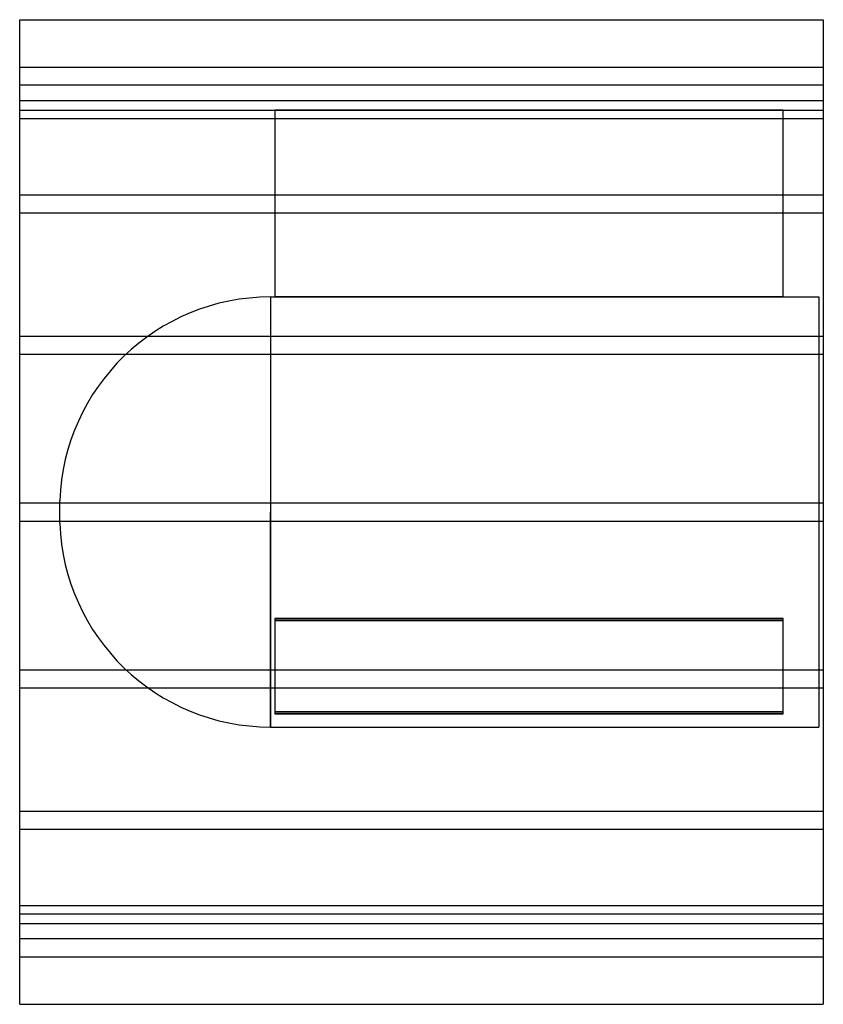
# Model space of a CAD drawing. Header units: millimetres. Extents: x -355 to 355, y -435 to 435.
import ezdxf

# ---------------------------------------------------------------- set-up
doc = ezdxf.new("R2010")
doc.units = ezdxf.units.MM
doc.layers.add('HIDDEN', color=7, linetype='Continuous')
doc.layers.add('THICK', color=7, linetype='Continuous')

msp = doc.modelspace()

# ---------------------------------------------------------------- linework, layer by layer
at = {"layer": 'HIDDEN'}
for p, q in [((-355, 393), (355, 393)), ((355, 377), (-355, 377)), ((-355, 363.69), (355, 363.69)), ((-355, 363.69), (355, 363.69)), ((-355, 355), (-129.5, 355)), ((319.5, 355), (-129.5, 355)), ((-129.5, 355), (-129.5, 190)), ((-129.5, 355), (-129.5, 355)), ((-129.5, 355), (319.5, 355)), ((319.5, 190), (319.5, 355)), ((319.5, 355), (319.5, 355)), ((319.5, 355), (355, 355)), ((-355, 347.69), (355, 347.69)), ((-355, 347.69), (355, 347.69)), ((-355, 280.24), (355, 280.24)), ((-355, 280.24), (355, 280.24)), ((-355, 264.24), (355, 264.24)), ((-355, 264.24), (355, 264.24)), ((-133.4, 190), (-133.4, 0)), ((-133.4, 190), (-129.5, 190)), ((-129.5, 190), (319.5, 190)), ((319.5, 190), (-129.5, 190)), ((319.5, 190), (351, 190)), ((351, 190), (351, 0)), ((-355, 155.33), (355, 155.33)), ((-355, 155.33), (355, 155.33)), ((-355, 139.33), (355, 139.33)), ((-355, 139.33), (355, 139.33)), ((-319.5, 0), (-319.5, 9.9)), ((-355, 8), (355, 8)), ((-355, 8), (355, 8)), ((-133.4, 0), (-133.4, -190)), ((351, 0), (351, -190)), ((-355, -8), (355, -8)), ((-355, -8), (355, -8)), ((-319.5, -9.9), (-319.5, 0)), ((-133.4, -190), (-133.4, 0)), ((319.5, -94.13), (-129.5, -94.13)), ((-129.5, -94.13), (319.5, -94.13)), ((-129.5, -94.13), (-129.5, -176.63)), ((319.5, -176.63), (319.5, -94.13)), ((-129.5, -95.86), (319.5, -95.86)), ((319.5, -95.86), (-129.5, -95.86)), ((-355, -139.33), (355, -139.33)), ((-355, -139.33), (355, -139.33)), ((-355, -155.33), (355, -155.33)), ((-355, -155.33), (355, -155.33)), ((-129.5, -176.63), (319.5, -176.63)), ((-129.5, -176.63), (-129.5, -178.37)), ((319.5, -176.63), (-129.5, -176.63)), ((319.5, -178.37), (-129.5, -178.37)), ((-129.5, -178.37), (319.5, -178.37)), ((319.5, -178.37), (319.5, -176.63)), ((-133.4, -190), (351, -190)), ((-355, -264.24), (355, -264.24)), ((-355, -264.24), (355, -264.24)), ((-355, -280.24), (355, -280.24)), ((-355, -280.24), (355, -280.24)), ((-355, -347.69), (355, -347.69)), ((-355, -347.69), (355, -347.69)), ((-355, -355), (355, -355)), ((-355, -363.69), (355, -363.69)), ((-355, -363.69), (355, -363.69)), ((355, -377), (-355, -377)), ((-355, -393), (355, -393))]:
    msp.add_line(p, q, dxfattribs=at)
for centre, start, end in [((-133.4, 3.8), 89.99998, 178.12215), ((-133.4, -3.8), 181.87785, 270.00002)]:
    msp.add_arc(centre, 186.2, start, end, dxfattribs=at)
at = {"layer": 'THICK'}
for p, q in [((-355, 0), (-355, 435)), ((-355, 435), (355, 435)), ((355, 435), (355, 0)), ((355, 0), (355, -435)), ((-355, -435), (-355, 0)), ((-355, -435), (355, -435))]:
    msp.add_line(p, q, dxfattribs=at)

doc.saveas('drawing.dxf')
